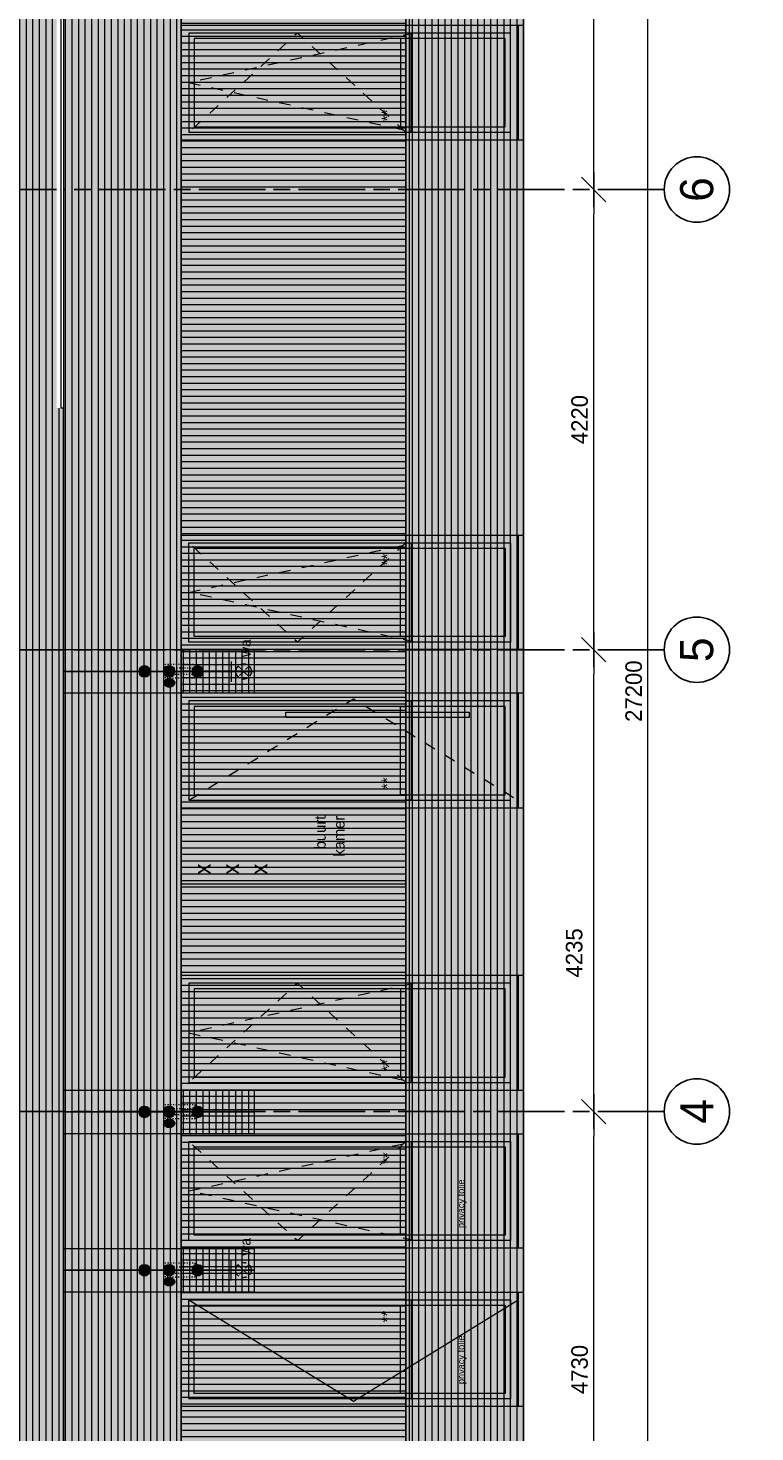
# Model space of a CAD drawing. Header units: millimetres. Extents: x -39200 to 51213, y -35420 to 51000.
# Tile 17 of 178: x -19125 to -12459, y -5357 to 7515. Entities that reach past the tile are written whole.
import ezdxf

# ---------------------------------------------------------------- set-up
doc = ezdxf.new("R2010")
doc.units = ezdxf.units.MM
doc.header["$LTSCALE"] = 100
doc.header["$PDMODE"] = 1
doc.header["$PDSIZE"] = -2
for name, pattern in [('[LS] ISO-08 Long Dashed Short Dashed', [9.144, 6.096, -0.762, 1.524, -0.762]), ('[LS] Type-1', [2.12, 1.06, -1.06]), ('[LS] Type-2', [3.52999, 2.469998, -1.059993]), ('HIDDEN2', [0.25, 0.1, -0.15]), ('Line Type-32', [0.777014, 0.448028, -0.328986])]:
    doc.linetypes.add(name, pattern=pattern)
doc.layers.get('0').update_dxf_attribs({"lineweight": 5})
for name, color, linetype, lineweight in [('- 70.1_installatie_verlichtingspunt', 7, 'Continuous', 5), ('5', 7, 'Continuous', 18), ('Geen', 7, 'Continuous', 9), ('Maatlijnen', 7, 'Continuous', 9), ('none', 7, 'Continuous', 13)]:
    doc.layers.add(name, color=color, linetype=linetype, lineweight=lineweight)
doc.styles.add('Arial', font='Arial.ttf')
doc.styles.add('Century Gothic', font='Century-Gothic_9791.ttf')
doc.dimstyles.new('Arch', dxfattribs={"dimtxt": 101.056134, "dimasz": 224.482422, "dimexe": 317.5, "dimexo": 158.75, "dimgap": 158.75, "dimtad": 1, "dimdec": 4, "dimtxsty": 'Century Gothic', "dimblk": 'VW_SLASH-2', "dimblk1": 'VW_SLASH-2', "dimblk2": 'VW_SLASH-2', "dimcen": 0, "dimdle": 158.75, "dimazin": 0, "dimtfac": 1, "dimtdec": 4, "dimtix": 1, "dimtmove": 0, "dimatfit": 0, "dimldrblk": 'VW_FILLEDARROW', "dimfxl": 1, "dimfrac": 2, "dimtolj": 1, "dimarcsym": 0})
pattern_1 = [(90, (0, 0), (-60, -6e-14), [])]
pattern_2 = [(0, (0, 0), (4e-15, -60), [])]

# ---------------------------------------------------------------- blocks, each defined once
blk = doc.blocks.new('Groep-62')
at = {"layer": 'Geen', "color": 5, "linetype": '[LS] ISO-08 Long Dashed Short Dashed', "lineweight": 25, "true_color": 0x0000ff, "transparency": 33554687}
for p, q in [((-13291, 6035), (-25791, 6035)), ((-13291, 1815), (-25791, 1815)), ((-13291, -2419), (-25791, -2419))]:
    blk.add_line(p, q, dxfattribs=at)
at = {"layer": 'Geen', "color": 5, "linetype": 'Continuous', "lineweight": 25, "true_color": 0x0000ff, "transparency": 33554687}
for centre in [(-12991, 6035), (-12991, 1815), (-12991, -2419)]:
    blk.add_circle(centre, 300, dxfattribs=at)
at = {"layer": 'Geen', "color": 5, "true_color": 0x0000ff, "transparency": 33554687, "char_height": 303, "attachment_point": 5, "rotation": 90, "line_spacing_factor": 1.026243, "style": 'Century Gothic'}
for s, insert in [('6', (-12991, 6035)), ('5', (-12991, 1815)), ('4', (-12991, -2419))]:
    blk.add_mtext(s, dxfattribs=dict(at, insert=insert))
blk = doc.blocks.new('Groep-70')
at = {"layer": 'Geen', "color": 5, "linetype": '[LS] Type-2', "lineweight": 5, "true_color": 0x0000ff, "transparency": 33554687}
blk.add_line((-18800, -18378), (-18800, 5894), dxfattribs=at)
blk = doc.blocks.new('raam aanz BG 1')
at = {"layer": '5', "linetype": 'Continuous', "lineweight": 0, "true_color": 0x403d35, "transparency": 33554585}
for points in [[(500, 3140), (-550, 3140), (-550, 2920), (430, 2920), (430, 2990), (500, 2990)], [(-330, 1030), (-390, 1030), (-390, 1080), (-330, 1080), (-330, 2920), (-550, 2920), (-550, 50), (-410, 50), (-410, 120), (-330, 120)], [(-330, 1005), (380, 1005), (380, 1017), (430, 1017), (430, 1030), (-330, 1030)]]:
    blk.add_hatch(color=250, dxfattribs=at).paths.add_polyline_path(points)
at = {"layer": '5', "linetype": 'Continuous', "lineweight": 0, "true_color": 0x7f7b66, "transparency": 33554687}
blk.add_hatch(color=8, dxfattribs=at).paths.add_polyline_path([(-550, 50), (500, 50), (500, 0), (-550, 0)])
at = {"layer": 'Geen', "linetype": 'Continuous', "lineweight": 0, "true_color": 0x4c4a3d, "transparency": 33554687}
blk.add_hatch(color=59, dxfattribs=at).paths.add_polyline_path([(-550, 3140), (500, 3140), (500, 50), (-550, 50)])
at = {"layer": 'Geen', "linetype": 'Continuous', "lineweight": 0, "true_color": 0x9faa9f, "transparency": 33554687}
blk.add_hatch(color=253, dxfattribs=at).paths.add_polyline_path([(-430, 3020), (380, 3020), (380, 170), (-430, 170)])
at = {"layer": 'Geen', "linetype": 'Continuous', "lineweight": 0, "true_color": 0x726e5b, "transparency": 33554687}
for points in [[(430, 1030), (-480, 1030), (-480, 1080), (430, 1080)], [(380, 1080), (-430, 1080), (-430, 1130), (380, 1130)]]:
    blk.add_hatch(color=251, dxfattribs=at).paths.add_polyline_path(points)
at = {"color": 59, "linetype": '[LS] Type-1', "lineweight": 5, "true_color": 0x4c4a3d, "transparency": 33554687, "flags": 128}
for points in [[(430, 1080), (-480, 2075), (430, 3070)], [(-480, 1000), (-25, 3070), (430, 1000)]]:
    blk.add_lwpolyline(points, dxfattribs=at)
at = {"layer": '5', "color": 250, "lineweight": 5, "true_color": 0x191917, "transparency": 33554687, "flags": 128}
blk.add_lwpolyline([(-550, 50), (500, 50), (500, 0), (-550, 0)], close=True, dxfattribs=at)
at = {"layer": 'Geen', "color": 7, "linetype": 'Continuous', "lineweight": 9, "transparency": 33554687, "flags": 128}
for points in [[(-550, 3140), (500, 3140), (500, 50), (-550, 50)], [(430, 1030), (-480, 1030), (-480, 1080), (430, 1080)], [(380, 1080), (-430, 1080), (-430, 1130), (380, 1130)]]:
    blk.add_lwpolyline(points, close=True, dxfattribs=at)
at = {"layer": 'Geen', "color": 250, "linetype": 'Continuous', "lineweight": 9, "true_color": 0x191917, "transparency": 33554687, "flags": 128}
blk.add_lwpolyline([(-480, 3070), (430, 3070), (430, 120), (-480, 120)], close=True, dxfattribs=at)
at = {"layer": 'Geen', "color": 59, "linetype": 'Continuous', "lineweight": 9, "true_color": 0x56483a, "transparency": 33554687, "flags": 128}
blk.add_lwpolyline([(-430, 3020), (380, 3020), (380, 170), (-430, 170)], close=True, dxfattribs=at)
at = {"transparency": 33554687, "insert": (221, 1301), "char_height": 100.7, "attachment_point": 1, "line_spacing_factor": 0.962448, "style": 'Arial'}
blk.add_mtext('**', dxfattribs=at)
blk = doc.blocks.new('Groep-71')
at = {"layer": '5', "linetype": 'Continuous', "lineweight": 0, "true_color": 0x403d35, "transparency": 33554585}
for points in [[(-17720, 366), (-17720, 1416), (-17500, 1416), (-17500, 436), (-17570, 436), (-17570, 366)], [(-15610, 1196), (-15610, 1256), (-15660, 1256), (-15660, 1196), (-17500, 1196), (-17500, 1416), (-14630, 1416), (-14630, 1276), (-14700, 1276), (-14700, 1196)], [(-15585, 1196), (-15585, 486), (-15597, 486), (-15597, 436), (-15610, 436), (-15610, 1196)]]:
    blk.add_hatch(color=250, dxfattribs=at).paths.add_polyline_path(points)
at = {"layer": '5', "linetype": 'Continuous', "lineweight": 0, "true_color": 0x7f7b66, "transparency": 33554687}
blk.add_hatch(color=8, dxfattribs=at).paths.add_polyline_path([(-14630, 1416), (-14630, 366), (-14580, 366), (-14580, 1416)])
at = {"layer": 'Geen', "linetype": 'Continuous', "lineweight": 0, "true_color": 0x4c4a3d, "transparency": 33554687}
blk.add_hatch(color=59, dxfattribs=at).paths.add_polyline_path([(-17720, 1416), (-17720, 366), (-14630, 366), (-14630, 1416)])
at = {"layer": 'Geen', "linetype": 'Continuous', "lineweight": 0, "true_color": 0x9faa9f, "transparency": 33554687}
blk.add_hatch(color=253, dxfattribs=at).paths.add_polyline_path([(-17600, 1296), (-17600, 486), (-14750, 486), (-14750, 1296)])
at = {"layer": 'Geen', "linetype": 'Continuous', "lineweight": 0, "true_color": 0x726e5b, "transparency": 33554687}
for points in [[(-15710, 486), (-15710, 1296), (-15660, 1296), (-15660, 486)], [(-15660, 436), (-15660, 1346), (-15610, 1346), (-15610, 436)]]:
    blk.add_hatch(color=251, dxfattribs=at).paths.add_polyline_path(points)
at = {"layer": '5', "color": 250, "lineweight": 5, "true_color": 0x191917, "transparency": 33554687, "flags": 128}
blk.add_lwpolyline([(-14630, 1416), (-14630, 366), (-14580, 366), (-14580, 1416)], close=True, dxfattribs=at)
at = {"layer": 'Geen', "color": 7, "linetype": 'Continuous', "lineweight": 9, "transparency": 33554687, "flags": 128}
for points in [[(-17720, 1416), (-17720, 366), (-14630, 366), (-14630, 1416)], [(-15710, 486), (-15710, 1296), (-15660, 1296), (-15660, 486)], [(-15660, 436), (-15660, 1346), (-15610, 1346), (-15610, 436)]]:
    blk.add_lwpolyline(points, close=True, dxfattribs=at)
at = {"layer": 'Geen', "color": 250, "linetype": 'Continuous', "lineweight": 9, "true_color": 0x191917, "transparency": 33554687, "flags": 128}
blk.add_lwpolyline([(-17650, 1346), (-17650, 436), (-14700, 436), (-14700, 1346)], close=True, dxfattribs=at)
at = {"layer": 'Geen', "color": 59, "linetype": 'Continuous', "lineweight": 9, "true_color": 0x56483a, "transparency": 33554687, "flags": 128}
blk.add_lwpolyline([(-17600, 1296), (-17600, 486), (-14750, 486), (-14750, 1296)], close=True, dxfattribs=at)
at = {"transparency": 33554687, "extrusion": (0, 0, -1), "insert": (-15881, 645), "char_height": 100.7, "attachment_point": 1, "text_direction": (0, -1, 0), "line_spacing_factor": 0.962448, "style": 'Arial'}
blk.add_mtext('**', dxfattribs=at)
blk = doc.blocks.new('Groep-82')
at = {"layer": 'Geen', "linetype": 'Continuous', "lineweight": 0, "true_color": 0x555555, "transparency": 33554687}
h = blk.add_hatch(color=251, dxfattribs=at)
edge = h.paths.add_edge_path()
edge.add_arc((0, -743), 47, 0, 360)
h = blk.add_hatch(color=251, dxfattribs=at)
edge = h.paths.add_edge_path()
edge.add_arc((0, -970), 47, 0, 360)
h = blk.add_hatch(color=251, dxfattribs=at)
edge = h.paths.add_edge_path()
edge.add_arc((0, -1230), 47, 0, 360)
at = {"layer": 'Geen', "color": 255, "linetype": 'Continuous', "lineweight": 35, "transparency": 33554687}
for centre in [(0, -743), (0, -970), (0, -1230)]:
    blk.add_circle(centre, 47, dxfattribs=at)
blk = doc.blocks.new('Groep-83')
at = {"layer": 'none', "color": 1, "linetype": 'HIDDEN2', "lineweight": 18, "true_color": 0xff0000, "transparency": 33554687, "flags": 128}
for points in [[(-130, 32), (0, 32), (0, -238), (-130, -238)], [(-95, 47), (-35, 47), (-35, -238), (-95, -238)]]:
    blk.add_lwpolyline(points, close=True, dxfattribs=at)
blk = doc.blocks.new('gierzwaluw en huismus')
at = {"color": 7, "transparency": 33554687}
blk.add_blockref('Groep-83', (0, 0), dxfattribs=at)
blk = doc.blocks.new('ornament2')
at = {"linetype": 'Continuous', "lineweight": 0, "true_color": 0x888888, "transparency": 33554483}
blk.add_hatch(color=252, dxfattribs=at).paths.add_polyline_path([(0, 0), (200, 0), (200, -1750), (0, -1750)])
at = {"layer": 'Geen', "linetype": 'Continuous', "lineweight": 0, "true_color": 0xf8f1e2, "transparency": 33554687}
for points in [[(-200, 0), (200, 0), (200, -1750), (-200, -1750)], [(-200, 0), (0, 0), (0, -1750), (-200, -1750)], [(0, 0), (200, 0), (200, -1750), (0, -1750)]]:
    blk.add_hatch(color=7, dxfattribs=at).paths.add_polyline_path(points)
at = {"layer": 'Geen', "linetype": 'Continuous', "lineweight": 5, "true_color": 0xaaaaaa, "transparency": 33554687}
h = blk.add_hatch(dxfattribs=at)
h.set_pattern_fill('1_100 mw horizontaal geel', color=253, style=0, pattern_type=2)
h.set_pattern_definition(pattern_2)
h.paths.add_polyline_path([(-200, 0), (200, 0), (200, -1750), (-200, -1750)])
h = blk.add_hatch(dxfattribs=at)
h.set_pattern_fill('1_100 mw horizontaal geel', color=253, style=0, pattern_type=2)
h.set_pattern_definition(pattern_2)
h.paths.add_polyline_path([(-200, 0), (0, 0), (0, -1750), (-200, -1750)])
h = blk.add_hatch(dxfattribs=at)
h.set_pattern_fill('1_100 mw horizontaal geel', color=253, style=0, pattern_type=2)
h.set_pattern_definition(pattern_2)
h.paths.add_polyline_path([(0, 0), (200, 0), (200, -1750), (0, -1750)])
at = {"layer": 'Geen', "linetype": 'Continuous', "lineweight": 0, "true_color": 0x555555, "transparency": 33554687}
blk.add_hatch(color=251, dxfattribs=at).paths.add_polyline_path([(-121, -929), (-119, -928), (-117, -927), (-115, -925), (-113, -925), (-111, -924), (-109, -923), (-107, -923), (-105, -923), (-102, -923), (-100, -923), (-98, -924), (-96, -925), (-94, -925), (-92, -927), (-90, -928), (-88, -929), (-86, -931), (-84, -933), (-82, -935), (-81, -937), (-79, -939), (-78, -941), (-77, -944), (-76, -946), (-74, -949), (-74, -952), (-73, -955), (-72, -958), (-72, -961), (-71, -964), (-71, -967), (-71, -970), (-71, -973), (-71, -976), (-72, -979), (-72, -982), (-73, -985), (-74, -988), (-74, -991), (-76, -994), (-77, -996), (-78, -999), (-79, -1001), (-81, -1003), (-82, -1005), (-84, -1007), (-86, -1009), (-88, -1011), (-90, -1012), (-92, -1013), (-94, -1015), (-96, -1015), (-98, -1016), (-100, -1017), (-102, -1017), (-105, -1017), (-107, -1017), (-109, -1017), (-111, -1016), (-113, -1015), (-115, -1015), (-117, -1013), (-119, -1012), (-121, -1011), (-123, -1009), (-125, -1007), (-127, -1005), (-128, -1003), (-130, -1001), (-131, -999), (-133, -996), (-134, -994), (-135, -991), (-136, -988), (-136, -985), (-137, -982), (-138, -979), (-138, -976), (-138, -973), (-138, -970), (-138, -967), (-138, -964), (-138, -961), (-137, -958), (-136, -955), (-136, -952), (-135, -949), (-134, -946), (-133, -944), (-131, -941), (-130, -939), (-128, -937), (-127, -935), (-125, -933), (-123, -931)])
at = {"linetype": 'Continuous', "lineweight": 5, "transparency": 33554687, "flags": 128}
blk.add_lwpolyline([(0, 0), (200, 0), (200, -1750), (0, -1750)], close=True, dxfattribs=at)
at = {"layer": '5', "color": 250, "linetype": 'Continuous', "true_color": 0x403d35, "transparency": 33554585}
for points in [[(275, 0), (200, 0), (275, -1750), (200, -1750)], [(-200, -1750), (275, -1750), (-68, -1825), (275, -1825)]]:
    blk.add_solid(points, dxfattribs=at)
at = {"layer": 'Geen', "color": 7, "linetype": 'Continuous', "lineweight": 9, "transparency": 33554687, "flags": 128}
for points in [[(-200, 0), (200, 0), (200, -1750), (-200, -1750)], [(-200, 0), (0, 0), (0, -1750), (-200, -1750)], [(0, 0), (200, 0), (200, -1750), (0, -1750)]]:
    blk.add_lwpolyline(points, close=True, dxfattribs=at)
at = {"layer": 'Geen', "color": 255, "linetype": 'Continuous', "lineweight": 35, "transparency": 33554687}
blk.add_open_spline([(-121, -929), (-114, -923), (-96, -923), (-80, -936), (-71, -957), (-71, -983), (-80, -1004), (-96, -1017), (-114, -1017), (-129, -1004), (-138, -983), (-138, -957), (-129, -936), (-121, -929)], degree=2, dxfattribs=at)
at = {"layer": 'Geen', "color": 7, "transparency": 33554687}
blk.add_blockref('Groep-82', (0, 0), dxfattribs=at)
at = {"layer": 'none', "color": 7, "transparency": 33554687}
blk.add_blockref('gierzwaluw en huismus', (67, -967), dxfattribs=at)
blk = doc.blocks.new('Groep-106')
at = {"layer": '5', "linetype": 'Continuous', "lineweight": 0, "true_color": 0x403d35, "transparency": 33554585}
for points in [[(-17720, -4075), (-17720, -5125), (-17500, -5125), (-17500, -4145), (-17570, -4145), (-17570, -4075)], [(-15585, -4905), (-15585, -4195), (-15597, -4195), (-15597, -4145), (-15610, -4145), (-15610, -4905)], [(-15610, -4905), (-15610, -4965), (-15660, -4965), (-15660, -4905), (-17500, -4905), (-17500, -5125), (-14630, -5125), (-14630, -4985), (-14700, -4985), (-14700, -4905)]]:
    blk.add_hatch(color=250, dxfattribs=at).paths.add_polyline_path(points)
at = {"layer": '5', "linetype": 'Continuous', "lineweight": 0, "true_color": 0x7f7b66, "transparency": 33554687}
blk.add_hatch(color=8, dxfattribs=at).paths.add_polyline_path([(-14630, -5125), (-14630, -4075), (-14580, -4075), (-14580, -5125)])
at = {"layer": 'Geen', "linetype": 'Continuous', "lineweight": 0, "true_color": 0x4c4a3d, "transparency": 33554687}
blk.add_hatch(color=59, dxfattribs=at).paths.add_polyline_path([(-17720, -5125), (-17720, -4075), (-14630, -4075), (-14630, -5125)])
at = {"layer": 'Geen', "linetype": 'Continuous', "lineweight": 0, "true_color": 0x9faa9f, "transparency": 33554687}
blk.add_hatch(color=253, dxfattribs=at).paths.add_polyline_path([(-17600, -5005), (-17600, -4195), (-14750, -4195), (-14750, -5005)])
at = {"layer": 'Geen', "linetype": 'Continuous', "lineweight": 0, "true_color": 0x726e5b, "transparency": 33554687}
for points in [[(-15710, -4195), (-15660, -4195), (-15660, -5005), (-15710, -5005)], [(-15660, -4145), (-15610, -4145), (-15610, -5055), (-15660, -5055)]]:
    blk.add_hatch(color=251, dxfattribs=at).paths.add_polyline_path(points)
at = {"layer": '5', "color": 250, "lineweight": 5, "true_color": 0x191917, "transparency": 33554687, "flags": 128}
blk.add_lwpolyline([(-14630, -5125), (-14630, -4075), (-14580, -4075), (-14580, -5125)], close=True, dxfattribs=at)
at = {"layer": 'Geen', "color": 7, "linetype": 'Continuous', "lineweight": 9, "transparency": 33554687, "flags": 128}
for points in [[(-17720, -5125), (-17720, -4075), (-14630, -4075), (-14630, -5125)], [(-15710, -4195), (-15660, -4195), (-15660, -5005), (-15710, -5005)], [(-15660, -4145), (-15610, -4145), (-15610, -5055), (-15660, -5055)]]:
    blk.add_lwpolyline(points, close=True, dxfattribs=at)
at = {"layer": 'Geen', "color": 250, "linetype": 'Continuous', "lineweight": 9, "true_color": 0x191917, "transparency": 33554687, "flags": 128}
blk.add_lwpolyline([(-17650, -5055), (-17650, -4145), (-14700, -4145), (-14700, -5055)], close=True, dxfattribs=at)
at = {"layer": 'Geen', "color": 59, "linetype": 'Continuous', "lineweight": 9, "true_color": 0x56483a, "transparency": 33554687, "flags": 128}
blk.add_lwpolyline([(-17600, -5005), (-17600, -4195), (-14750, -4195), (-14750, -5005)], close=True, dxfattribs=at)
at = {"transparency": 33554687, "insert": (-15881, -4354), "char_height": 100.7, "attachment_point": 1, "rotation": 90, "line_spacing_factor": 0.962448, "style": 'Arial'}
blk.add_mtext('**', dxfattribs=at)
blk = doc.blocks.new('Groep-107')
at = {"layer": 'Geen', "color": 251, "linetype": 'Continuous', "lineweight": 9, "true_color": 0x555555, "transparency": 33554687, "flags": 128}
blk.add_lwpolyline([(-17650, -4145), (-16140, -5075), (-14630, -4145)], dxfattribs=at)
at = {"layer": '5', "color": 7, "transparency": 33554554}
blk.add_blockref('Groep-106', (0, 0), dxfattribs=at)
blk = doc.blocks.new('Groep-108')
at = {"linetype": 'Continuous', "lineweight": 0, "true_color": 0x807855, "transparency": 33554687}
blk.add_hatch(color=57, dxfattribs=at).paths.add_polyline_path([(-15660, -10370), (-15660, 12298.4), (-15630, 12298.4), (-15630, -10370)])
at = {"layer": '5', "linetype": 'Continuous', "lineweight": 0, "true_color": 0x403d35, "transparency": 33554585}
blk.add_hatch(color=250, dxfattribs=at).paths.add_polyline_path([(-17720, -8920), (-17720, 10898.4), (-17620, 10898.4), (-17620, -8920), (-17651.8, -8920), (-17651.8, -8920)])
at = {"layer": 'Geen', "linetype": 'Continuous', "lineweight": 0, "true_color": 0xfbf3e4, "transparency": 33554687}
for points in [[(-18800, -12165.7), (-18800, 17147.2), (-17720, 17147.2), (-17720, -12165.7)], [(-15660, -12165.7), (-15660, 15034.3), (-14580, 15034.3), (-14580, -12165.7)], [(-19880, -14251.7), (-19880, 12410.6), (-18800, 12410.6), (-18800, -14251.7)]]:
    blk.add_hatch(color=7, dxfattribs=at).paths.add_polyline_path(points)
at = {"layer": 'Geen', "linetype": 'Continuous', "lineweight": 5, "true_color": 0xaaaaaa, "transparency": 33554687}
h = blk.add_hatch(dxfattribs=at)
h.set_pattern_fill('1_100 mw rollaag vert geel', color=253, style=0, pattern_type=2)
h.set_pattern_definition(pattern_1)
h.paths.add_polyline_path([(-18800, -12165.7), (-18800, 17147.2), (-17720, 17147.2), (-17720, -12165.7)])
at = {"layer": 'Geen', "linetype": 'Continuous', "lineweight": 0, "true_color": 0x807855, "transparency": 33554687}
blk.add_hatch(color=57, dxfattribs=at).paths.add_polyline_path([(-17720, -12165.7), (-17720, 15034.3), (-15660, 15034.3), (-15660, -12165.7)])
at = {"layer": 'Geen', "linetype": 'Continuous', "lineweight": 5, "true_color": 0xaaaaaa, "transparency": 33554687}
h = blk.add_hatch(dxfattribs=at)
h.set_pattern_fill('1_100 mw Hor kleur 2', color=253, style=0, pattern_type=2)
h.set_pattern_definition([(0, (0, 0), (4e-15, 60), [])])
h.paths.add_polyline_path([(-17720, -12165.7), (-17720, 15034.3), (-15660, 15034.3), (-15660, -12165.7)])
h = blk.add_hatch(dxfattribs=at)
h.set_pattern_fill('1_100 mw rollaag vert geel', color=253, style=0, pattern_type=2)
h.set_pattern_definition(pattern_1)
h.paths.add_polyline_path([(-15660, -12165.7), (-15660, 15034.3), (-14580, 15034.3), (-14580, -12165.7)])
h = blk.add_hatch(dxfattribs=at)
h.set_pattern_fill('1_100 mw rollaag vert geel', color=253, style=0, pattern_type=2)
h.set_pattern_definition(pattern_1)
h.paths.add_polyline_path([(-19880, -14251.7), (-19880, 12410.6), (-18800, 12410.6), (-18800, -14251.7)])
at = {"layer": 'Geen', "linetype": 'Continuous', "lineweight": 0, "true_color": 0x907e5f, "transparency": 33554687}
blk.add_hatch(color=45, dxfattribs=at).paths.add_polyline_path([(-16760, 1192.6), (-16760, 1242.6), (-15080, 1242.6), (-15080, 1192.6)])
at = {"layer": 'Geen', "linetype": 'Continuous', "lineweight": 0, "true_color": 0xb35f5f, "transparency": 33554687}
blk.add_hatch(color=13, dxfattribs=at).paths.add_polyline_path([(-17720, -334.1), (-17720, 365.9), (-15660, 365.9), (-15660, -334.1)])
at = {"color": 115, "linetype": 'Continuous', "lineweight": 18, "true_color": 0x5c997a, "transparency": 33554687}
blk.add_line((-14580, -18800), (-14580, 20523.7), dxfattribs=at)
at = {"color": 251, "linetype": 'Continuous', "lineweight": 5, "true_color": 0x555555, "transparency": 33554687, "flags": 128}
blk.add_lwpolyline([(-15660, -10370), (-15660, 12298.4), (-15630, 12298.4), (-15630, -10370)], close=True, dxfattribs=at)
at = {"layer": 'Geen', "color": 7, "linetype": 'Continuous', "lineweight": 9, "transparency": 33554687, "flags": 128}
for points in [[(-18800, -12165.7), (-18800, 17147.2), (-17720, 17147.2), (-17720, -12165.7)], [(-17720, -12165.7), (-17720, 15034.3), (-15660, 15034.3), (-15660, -12165.7)], [(-15660, -12165.7), (-15660, 15034.3), (-14580, 15034.3), (-14580, -12165.7)], [(-19880, -14251.7), (-19880, 12410.6), (-18800, 12410.6), (-18800, -14251.7)], [(-16760, 1192.6), (-16760, 1242.6), (-15080, 1242.6), (-15080, 1192.6)], [(-17720, -334.1), (-17720, 365.9), (-15660, 365.9), (-15660, -334.1)]]:
    blk.add_lwpolyline(points, close=True, dxfattribs=at)
at = {"layer": 'Geen', "color": 7, "linetype": '[LS] Type-1', "lineweight": 9, "transparency": 33554687, "flags": 128}
blk.add_lwpolyline([(-17650, 435.9), (-16140, 1365.9), (-14630, 435.9)], dxfattribs=at)
at = {"color": 5, "true_color": 0x0000ff, "transparency": 33554687}
blk.add_blockref('Groep-70', (0, 0), dxfattribs=at)
at = {"layer": '5', "color": 7, "transparency": 33554554, "xscale": -1, "rotation": 90}
for p in [(-14580, 6989.9), (-14580, -1723.1)]:
    blk.add_blockref('raam aanz BG 1', p, dxfattribs=at)
at = {"layer": '5', "color": 7, "transparency": 33554554, "rotation": 90}
for p in [(-14580, 2365.9), (-14580, -3123.1)]:
    blk.add_blockref('raam aanz BG 1', p, dxfattribs=at)
at = {"layer": '5', "color": 7, "transparency": 33554687, "rotation": 90}
for p in [(-18800, 1615.9), (-18800, -2423.1), (-18800, -3875)]:
    blk.add_blockref('ornament2', p, dxfattribs=at)
at = {"layer": '5', "color": 7, "transparency": 33554554}
blk.add_blockref('Groep-71', (0, 0), dxfattribs=at)
at = {"layer": 'none', "color": 7}
blk.add_blockref('Groep-107', (0, 0), dxfattribs=at)
at = {"layer": 'Geen', "color": 255, "transparency": 33554687, "insert": (-16496.1, 293.1), "char_height": 101.06, "attachment_point": 3, "rotation": 90, "line_spacing_factor": 1.026243, "style": 'Century Gothic'}
blk.add_mtext('buurt\\Pkamer', dxfattribs=at)
at = {"layer": 'Geen', "color": 22, "true_color": 0xdd1d1d, "transparency": 33554687, "insert": (-17601, -247.3), "char_height": 151.6, "width": 168.814, "attachment_point": 1, "rotation": 90, "line_spacing_factor": 1.026243, "style": 'Century Gothic'}
blk.add_mtext('x\\Px\\Px', dxfattribs=at)
at = {"color": 255, "linetype": 'Continuous', "lineweight": 5, "transparency": 33554687}
blk.add_wipeout([(-18812.1, 12437.4), (-18812.1, 4030.9), (-18862.1, 4030.9), (-18862.1, 12437.4)], dxfattribs=at)
at = {"layer": 'Geen', "color": 251, "linetype": 'Continuous', "true_color": 0x555555, "transparency": 33554585}
blk.add_solid([(-18800, -12165.7), (-18800, 4030.9), (-18200, -12165.7), (-18800, 4030.9)], dxfattribs=at)
at = {"color": 255, "linetype": 'Continuous', "lineweight": 5, "transparency": 33554687}
blk.add_wipeout([(-18820, 4030.9), (-18820, 17167.2), (-18800, 17167.2), (-18800, 4030.9)], dxfattribs=at)
at = {"linetype": 'Continuous', "lineweight": 5, "transparency": 33554687, "flags": 128}
blk.add_lwpolyline([(-18820, 4030.9), (-18820, 17167.2), (-18800, 17167.2), (-18800, 4030.9)], close=True, dxfattribs=at)
blk = doc.blocks.new('Groep-109')
at = {"layer": '- 70.1_installatie_verlichtingspunt', "color": 7, "linetype": 'Continuous', "lineweight": 5, "transparency": 33554687}
blk.add_line((-135, 103), (53, 103), dxfattribs=at)
at = {"layer": '- 70.1_installatie_verlichtingspunt', "color": 7, "linetype": 'Line Type-32', "transparency": 33554687}
for p, q in [((10, -59), (-89, 40)), ((10, 40), (-89, -59))]:
    blk.add_line(p, q, dxfattribs=at)
blk.add_circle((-39, -9), 70, dxfattribs=at)
at = {"layer": '- 70.1_installatie_verlichtingspunt', "color": 7, "transparency": 33554687, "insert": (175, 21), "char_height": 94.7, "attachment_point": 2, "line_spacing_factor": 1.026243, "style": 'Century Gothic'}
blk.add_mtext('wa', dxfattribs=at)
blk = doc.blocks.new('wandarmatuur')
at = {"layer": '- 70.1_installatie_verlichtingspunt', "color": 7, "transparency": 33554687}
blk.add_blockref('Groep-109', (0, 0), dxfattribs=at)
blk = doc.blocks.new('Groep-110')
at = {"layer": '- 70.1_installatie_verlichtingspunt', "color": 7, "transparency": 33554687, "rotation": 90}
for p in [(-17157, 1655), (-17158, -3834)]:
    blk.add_blockref('wandarmatuur', p, dxfattribs=at)
blk = doc.blocks.new('VW_SLASH-2')
at = {"color": 0, "linetype": 'ByBlock', "lineweight": -2, "transparency": 16777216}
blk.add_line((0.707, 0), (-1, 0), dxfattribs=at)
at = {"color": 0, "linetype": 'Continuous', "lineweight": 20, "transparency": 16777216, "flags": 128}
blk.add_lwpolyline([(0.5, 0.5), (-0.5, -0.5)], dxfattribs=at)
blk = doc.blocks.new('*D147')
at = {"layer": 'Defpoints', "color": 0, "transparency": 33554687}
for p in [(-15190, 12010), (-13937, 12010), (-13000, 6035)]:
    blk.add_point(p, dxfattribs=at)
at = {"layer": 'Maatlijnen', "color": 0, "lineweight": -2, "transparency": 33554687}
blk.add_line((-13937, 6259), (-13937, 11785), dxfattribs=at)
at = {"layer": 'Maatlijnen', "color": 0, "lineweight": -2, "xscale": 224.482421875, "yscale": 224.482421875, "zscale": 224.482421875}
for p, rotation in [((-13937, 12010), 90), ((-13937, 6035), 270)]:
    blk.add_blockref('VW_SLASH-2', p, dxfattribs=dict(at, rotation=rotation))
at = {"layer": 'Maatlijnen', "color": 0, "lineweight": 9, "transparency": 33554687, "insert": (-14066, 9022), "char_height": 151.6, "attachment_point": 5, "rotation": 90, "style": 'Century Gothic'}
blk.add_mtext('\\A1;5975', dxfattribs=at)
blk = doc.blocks.new('VW_FILLEDARROW')
at = {"color": 0, "linetype": 'Continuous', "lineweight": 5, "transparency": 16777216, "flags": 128}
blk.add_lwpolyline([(-1.414, 0.379), (0, 0), (-1.414, -0.379)], close=True, dxfattribs=at)
blk = doc.blocks.new('*D148')
at = {"layer": 'Defpoints', "color": 0, "transparency": 33554687}
for p in [(-13937, 6035), (-13000, 6035), (-13870, 1815)]:
    blk.add_point(p, dxfattribs=at)
at = {"layer": 'Maatlijnen', "color": 0, "lineweight": -2, "transparency": 33554687}
blk.add_line((-13937, 2039), (-13937, 5810), dxfattribs=at)
at = {"layer": 'Maatlijnen', "color": 0, "lineweight": -2, "xscale": 224.482421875, "yscale": 224.482421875, "zscale": 224.482421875}
for p, rotation in [((-13937, 6035), 90), ((-13937, 1815), 270)]:
    blk.add_blockref('VW_SLASH-2', p, dxfattribs=dict(at, rotation=rotation))
at = {"layer": 'Maatlijnen', "color": 0, "lineweight": 9, "transparency": 33554687, "insert": (-14066, 3925), "char_height": 151.6, "attachment_point": 5, "rotation": 90, "style": 'Century Gothic'}
blk.add_mtext('\\A1;4220', dxfattribs=at)
blk = doc.blocks.new('*D149')
at = {"layer": 'Defpoints', "color": 0, "transparency": 33554687}
for p in [(-13937, 1815), (-13870, 1815), (-12950, -2420)]:
    blk.add_point(p, dxfattribs=at)
at = {"layer": 'Maatlijnen', "color": 0, "lineweight": -2, "transparency": 33554687}
blk.add_line((-13937, -2196), (-13937, 1590), dxfattribs=at)
at = {"layer": 'Maatlijnen', "color": 0, "lineweight": -2, "xscale": 224.482421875, "yscale": 224.482421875, "zscale": 224.482421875}
for p, rotation in [((-13937, 1815), 90), ((-13937, -2420), 270)]:
    blk.add_blockref('VW_SLASH-2', p, dxfattribs=dict(at, rotation=rotation))
at = {"layer": 'Maatlijnen', "color": 0, "lineweight": 9, "transparency": 33554687, "insert": (-14116, -965), "char_height": 151.6, "attachment_point": 5, "rotation": 90, "style": 'Century Gothic'}
blk.add_mtext('\\A1;4235', dxfattribs=at)
blk = doc.blocks.new('*D150')
at = {"layer": 'Defpoints', "color": 0, "transparency": 33554687}
for p in [(-13937, -2420), (-12950, -2420), (-12459, -7150)]:
    blk.add_point(p, dxfattribs=at)
at = {"layer": 'Maatlijnen', "color": 0, "lineweight": -2, "transparency": 33554687}
blk.add_line((-13937, -6926), (-13937, -2645), dxfattribs=at)
at = {"layer": 'Maatlijnen', "color": 0, "lineweight": -2, "xscale": 224.482421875, "yscale": 224.482421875, "zscale": 224.482421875}
for p, rotation in [((-13937, -2420), 90), ((-13937, -7150), 270)]:
    blk.add_blockref('VW_SLASH-2', p, dxfattribs=dict(at, rotation=rotation))
at = {"layer": 'Maatlijnen', "color": 0, "lineweight": 9, "transparency": 33554687, "insert": (-14066, -4785), "char_height": 151.6, "attachment_point": 5, "rotation": 90, "style": 'Century Gothic'}
blk.add_mtext('\\A1;4730', dxfattribs=at)
blk = doc.blocks.new('*D156')
at = {"layer": 'Defpoints', "color": 0, "transparency": 33554687}
for p in [(-14630, 15035), (-13441, 15035), (-18800, -12166)]:
    blk.add_point(p, dxfattribs=at)
at = {"layer": 'Maatlijnen', "color": 0, "lineweight": -2, "transparency": 33554687}
blk.add_line((-13441, -11941), (-13441, 14810), dxfattribs=at)
at = {"layer": 'Maatlijnen', "color": 0, "lineweight": -2, "xscale": 224.482421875, "yscale": 224.482421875, "zscale": 224.482421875}
for p, rotation in [((-13441, 15035), 90.00000000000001), ((-13441, -12166), 270)]:
    blk.add_blockref('VW_SLASH-2', p, dxfattribs=dict(at, rotation=rotation))
at = {"layer": 'Maatlijnen', "color": 0, "lineweight": 9, "transparency": 33554687, "insert": (-13570, 1435), "char_height": 151.6, "attachment_point": 5, "rotation": 90, "style": 'Century Gothic'}
blk.add_mtext('\\A1;27200', dxfattribs=at)
blk = doc.blocks.new('Groep-112')
at = {"color": 7, "transparency": 33554687}
blk.add_blockref('Groep-62', (0, 0), dxfattribs=at)
blk.add_blockref('Groep-108', (0, 0), dxfattribs=at)
blk.add_blockref('Groep-110', (0, 0), dxfattribs=at)
at = {"layer": 'Geen', "color": 5, "true_color": 0x0000ff, "transparency": 33554687, "char_height": 63.16, "attachment_point": 1, "rotation": 90, "line_spacing_factor": 1.026243, "style": 'Century Gothic'}
for insert in [(-15185.8, -3488.1), (-15185.8, -4918.9)]:
    blk.add_mtext('privacy folie', dxfattribs=dict(at, insert=insert))
at = {"layer": 'Maatlijnen', "color": 5, "lineweight": 9, "true_color": 0x0000ff, "transparency": 33554687}
for base, p1, p2, picture, middle in [((-13440.6, 15034.7), (-18800, -12165.7), (-14630, 15034.7), '*D156', (-13570.2, 1434.5)), ((-13936.8, 12009.9), (-13000, 6034.9), (-15190, 12009.9), '*D147', (-14066.5, 9022.4)), ((-13936.8, 6034.9), (-13870, 1814.9), (-13000, 6034.9), '*D148', (-14066.5, 3924.9)), ((-13936.8, -2420.1), (-12458.7, -7150), (-12950, -2420.1), '*D150', (-14066.5, -4785.1))]:
    dim = blk.add_linear_dim(base=base, p1=p1, p2=p2, angle=270, dimstyle='Arch', override={"dimtxt": 151.584201, "dimgap": 50, "dimdec": 0, "dimpost": '<>', "dimtxsty": 'Century Gothic', "dimse1": 1, "dimse2": 1, "dimtmove": 2}, dxfattribs=at)
    dim.commit()
    dim.dimension.update_dxf_attribs({"geometry": picture, "text_midpoint": middle})
dim = blk.add_linear_dim(base=(-13936.8, 1814.9), p1=(-12950, -2420.1), p2=(-13870, 1814.9), angle=270, dimstyle='Arch', override={"dimtxt": 151.584201, "dimgap": 50, "dimdec": 0, "dimpost": '<>', "dimtxsty": 'Century Gothic', "dimse1": 1, "dimse2": 1, "dimtmove": 2}, dxfattribs=at)
dim.commit()
dim.dimension.update_dxf_attribs({"geometry": '*D149', "text_midpoint": (-14116, -965.3), "dimtype": 160})

msp = doc.modelspace()

# ---------------------------------------------------------------- block references
at = {"layer": 'none', "color": 7}
msp.add_blockref('Groep-112', (0, 0), dxfattribs=at)

doc.saveas('drawing.dxf')
